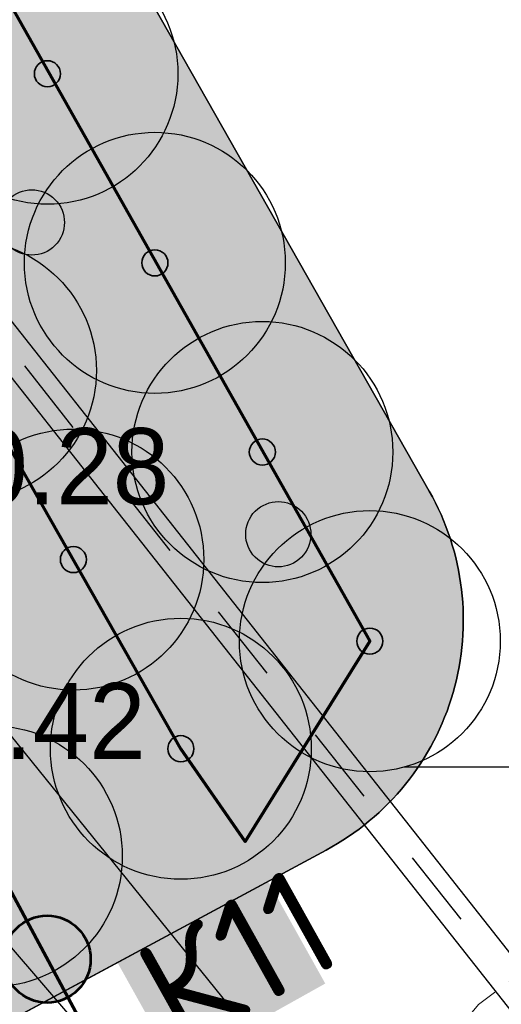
# Model space of a CAD drawing. Header units: millimetres. Extents: x -76021 to 1074922, y 19208 to 400534.
# Tile 49 of 108: x 203157 to 208696, y 189830 to 201143. Entities that reach past the tile are written whole.
import ezdxf

# ---------------------------------------------------------------- set-up
doc = ezdxf.new("R2010")
doc.units = ezdxf.units.MM
doc.linetypes.add('Д_ТРОТ_ТРУБА', pattern=[3, 1.5, -1.5])
for name, color, linetype in [('(001) Сетка', 92, 'Continuous'), ('(004) Точки рельефа', 7, 'Continuous'), ('(022) Возд. Линии', 7, 'Continuous'), ('(028) Гидротехн.', 7, 'Continuous'), ('(031) Горизонтали', 42, 'Continuous'), ('(035) Откосы', 7, 'Continuous'), ('(038) Деревья', 7, 'Continuous')]:
    doc.layers.add(name, color=color, linetype=linetype)
doc.layers.add('В3', color=5, linetype='производственный водопровод', lineweight=50)
doc.styles.add('D-431', font='txt')
doc.styles.add('GOST', font='isocpeur.ttf')
doc.styles.get("Standard").update_dxf_attribs({"font": 'arial.ttf'})
doc.linetypes.add('ОТКОСЫ_НЕУКР', pattern='A,0.5,["|",Standard,S=1.199999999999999,R=0,X=0,Y=-1.199999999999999],1,["|",Standard,S=0.5,R=0,X=0,Y=-0.5],0.5', length=2)
doc.linetypes.add('ОТКОСЫ_НЕУКР1', pattern='A,0.5,["|",Standard,S=-1.199999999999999,R=0,X=0,Y=1.199999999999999],1,["|",Standard,S=-0.5,R=0,X=0,Y=0.5],0.5', length=2)
doc.linetypes.add('производственный водопровод', pattern='A,5,-0.5,["В3",Standard,S=0.7,R=0,X=0,Y=-0.35],-2', length=7.5)

# ---------------------------------------------------------------- blocks, each defined once
blk = doc.blocks.new('A$C2cdd6916')
h = blk.add_hatch()
h.set_pattern_fill('ANSI32', color=1, scale=60, angle=31.28656990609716)
h.set_pattern_definition([(76.28656990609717, (-422045.4139063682, -371330.9128626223), (-555.2085801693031, 135.4831447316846), []), (76.28656990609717, (-421815.1832319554, -371191.004323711), (-555.2085801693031, 135.4831447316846), [])])
edge = h.paths.add_edge_path()
edge.add_line((12558.27843827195, 1671.303034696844), (13156.4848453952, 2034.826203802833))
edge.add_line((13156.48484539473, 2034.826203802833), (12076.30171433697, 3812.353813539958))
edge.add_arc((12013.98345677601, 3914.903483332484), 120, 121.28656990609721, 301.28656990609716, ccw=False)
edge.add_line((11951.66519921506, 4017.45315312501), (10456.02701775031, 6478.64522814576))
edge.add_line((10456.02701775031, 6478.64522814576), (9857.820610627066, 6115.122059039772))
edge.add_line((9857.820610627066, 6115.122059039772), (7572.817833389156, 9875.27661809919))
edge.add_line((7572.817833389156, 9875.27661809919), (28168.20985005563, 22390.86001160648))
edge.add_line((28168.20985005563, 22390.86001160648), (26610.25341102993, 24954.60175641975))
edge.add_line((26610.25341102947, 24954.60175641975), (1656.500428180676, 9790.492416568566))
edge.add_line((1656.500428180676, 9790.492416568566), (3006.729342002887, 7568.582904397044))
edge.add_line((3006.729342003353, 7568.582904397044), (4032.22603992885, 8191.765480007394))
edge.add_line((4032.226039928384, 8191.765480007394), (6524.956342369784, 4089.778688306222))
edge.add_line((6524.956342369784, 4089.778688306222), (7294.078865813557, 4557.165620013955))
edge.add_line((7294.078865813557, 4557.165620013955), (9994.536693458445, 113.3465956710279))
edge.add_line((9994.536693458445, 113.3465956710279), (9225.414170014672, -354.0403360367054))
edge.add_line((9225.414170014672, -354.0403360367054), (11718.14447245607, -4456.027127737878))
edge.add_line((11718.14447245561, -4456.027127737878), (10692.64777453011, -5079.209703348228))
edge.add_line((10692.64777453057, -5079.209703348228), (12042.87668835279, -7301.11921551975))
edge.add_line((12042.87668835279, -7301.11921551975), (16401.2376545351, -4652.59326917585))
edge.add_line((16401.23765453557, -4652.59326917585), (12558.27843827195, 1671.303034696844))
edge = h.paths.add_edge_path()
edge.add_line((-3935.126786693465, -8351.550056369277), (-4704.249310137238, -8818.93698807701))
edge.add_line((-4704.249310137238, -8818.93698807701), (-7404.707137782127, -4375.117963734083))
edge.add_line((-7404.707137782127, -4375.117963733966), (-6635.584614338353, -3907.731032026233))
edge.add_line((-6635.584614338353, -3907.731032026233), (-9128.314916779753, 194.2557596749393))
edge.add_line((-9128.314916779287, 194.2557596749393), (-8102.81821885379, 817.4383352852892))
edge.add_line((-8102.818218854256, 817.4383352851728), (-9453.047132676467, 3039.347847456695))
edge.add_line((-9453.047132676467, 3039.347847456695), (-34406.80011552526, -12124.76149239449))
edge.add_line((-34406.80011552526, -12124.76149239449), (-32848.84367649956, -14688.50323720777))
edge.add_line((-32848.84367649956, -14688.50323720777), (-12253.45165983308, -2172.919843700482))
edge.add_line((-12253.45165983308, -2172.919843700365), (-9968.44888259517, -5933.074402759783))
edge.add_line((-9968.44888259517, -5933.074402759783), (-10566.65528971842, -6296.597571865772))
edge.add_line((-10566.65528971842, -6296.597571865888), (-9071.017108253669, -8757.789646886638))
edge.add_arc((-9008.698850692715, -8860.339316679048), 120, -58.71343009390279, 121.28656990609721, ccw=False)
edge.add_line((-8946.380593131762, -8962.888986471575), (-7866.197462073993, -10740.4165962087))
edge.add_line((-7866.197462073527, -10740.41659620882), (-7267.991054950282, -10376.89342710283))
edge.add_line((-7267.991054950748, -10376.89342710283), (-3425.031838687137, -16700.78973097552))
edge.add_line((-3425.031838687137, -16700.7897309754), (933.3291274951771, -14052.2637846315))
edge.add_line((933.3291274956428, -14052.2637846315), (-416.8997863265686, -11830.35427245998))
edge.add_line((-416.8997863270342, -11830.3542724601), (-1442.396484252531, -12453.53684807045))
edge.add_line((-1442.396484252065, -12453.53684807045), (-3935.126786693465, -8351.550056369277))
h.paths.add_polyline_path([(41974.21412434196, 4100.856020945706), (35137.5694715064, -53.69448312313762), (35345.29699670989, -395.5267157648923), (35174.3808803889, -499.3904783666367), (36005.29098120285, -1866.719408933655), (36518.03933016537, -1555.128121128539), (38283.72329439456, -4460.70209858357), (37770.97494543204, -4772.293386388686), (38601.885046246, -6139.622316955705), (38772.80116256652, -6035.758554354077), (38980.52868777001, -6377.590786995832), (45817.17334060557, -2223.040282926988)])
h.paths.add_polyline_path([(-15440.46003138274, -33129.71195205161), (-14927.71168242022, -32818.12066424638), (-15758.62178323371, -31450.79173367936), (-15929.53789955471, -31554.65549628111), (-16137.2654247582, -31212.82326363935), (-22973.91007759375, -35367.37376770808), (-19130.95086132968, -41691.27007158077), (-12294.30620849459, -37536.71956751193), (-12502.03373369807, -37194.88733487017), (-12331.11761737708, -37091.02357226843), (-13162.02771819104, -35723.69464170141), (-13674.77606715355, -36035.28592950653)])
h.paths.add_polyline_path([(22981.42408176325, -31078.1707762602), (16999.36001053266, -34713.40246732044), (12844.80950646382, -27876.75781448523), (18826.87357769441, -24241.52612342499)])
h.paths.add_polyline_path([(31886.28822388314, 23012.0630428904), (28895.25618826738, 21194.44719736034), (28168.20985005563, 22390.86001160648), (31159.24188567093, 24208.47585713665)])
h.paths.add_polyline_path([(-35112.82937390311, -17702.53189698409), (-32121.79733828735, -15884.91605145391), (-32848.84367649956, -14688.50323720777), (-35839.87571211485, -16506.11908273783)])
blk = doc.blocks.new('Setka')
at = {"layer": '(001) Сетка'}
for p, q in [((0, 1.5), (0, -1.5)), ((-1.5, 0), (1.5, 0))]:
    blk.add_line(p, q, dxfattribs=at)
blk = doc.blocks.new('d-flat-42')
at = {"layer": '(038) Деревья'}
blk.add_ellipse((0, 0), major_axis=(0.2651650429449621, 0.2651650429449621), ratio=0.9999999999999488, start_param=5.497787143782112, end_param=11.7809724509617, dxfattribs=at)
blk = doc.blocks.new('d-flat-43')
at = {"layer": '(038) Деревья'}
blk.add_ellipse((0, 0), major_axis=(0.2651650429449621, 0.2651650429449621), ratio=0.9999999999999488, start_param=5.497787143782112, end_param=11.7809724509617, dxfattribs=at)
blk = doc.blocks.new('A$C05d28b1e')
at = {"layer": '(028) Гидротехн.', "ltscale": 600}
for points in [[(-50702.00000000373, -33563), (-51880.00000000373, -32135), (-92935.00000000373, 19873)], [(-51024.39089181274, -33800.77408502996), (-52191.29833243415, -32386.22075293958), (-93248.96469539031, 19625.15696488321)]]:
    blk.add_lwpolyline(points, dxfattribs=at)
at = {"layer": '(028) Гидротехн.', "color": 3, "linetype": 'Д_ТРОТ_ТРУБА', "ltscale": 600, "flags": 128}
blk.add_lwpolyline([(-50870.11093271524, -33673.50392268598), (-52035.64916621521, -32260.61037646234), (-93091.9823477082, 19749.07848244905)], dxfattribs=at)
at = {"layer": '(031) Горизонтали', "color": 42, "linetype": 'Continuous', "lineweight": 0, "ltscale": 600}
blk.add_lwpolyline([(-61288.02127660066, -24680.30395136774), (-61288.02127659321, -24680.30395136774), (-61254.6401678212, -24636.41195966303), (-61241.3898649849, -24512.8183427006), (-61343.86845077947, -24244.05517087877), (-61676.90868246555, -23747.2988935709), (-62340.3007516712, -22940.82435168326), (-63189.37232371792, -21976.04999580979), (-64128.90884261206, -20904.23697194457), (-65063.69575234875, -19776.64642605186), (-65898.51849693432, -18644.53950414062), (-66538.1625203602, -17559.17735220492), (-66845.36487825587, -16758.99135513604), (-66924.47538701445, -16215.80277499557), (-66893.74652248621, -15886.94787703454), (-66851.05617977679, -15733.73194220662), (-66787.61025614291, -15572.59317088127), (-66628.78347082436, -15277.5453004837), (-66315.08104138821, -14897.56854867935), (-66114.24718772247, -14748.78989028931)], dxfattribs=at)
at = {"layer": '(035) Откосы', "linetype": 'ОТКОСЫ_НЕУКР', "ltscale": 600}
blk.add_lwpolyline([(-79529, -13386), (-74046.00000000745, -8904.999999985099), (-55391.00000001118, -31972), (-60247.00000001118, -36044.9999999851), (-79529, -13386)], dxfattribs=at)
at = {"layer": '(035) Откосы', "linetype": 'ОТКОСЫ_НЕУКР1', "ltscale": 600}
blk.add_lwpolyline([(-77383.99999999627, -13280), (-74180, -11342), (-56566.06195314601, -31862.91687582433), (-60208.00000000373, -34835), (-77383.99999999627, -13280)], dxfattribs=at)
at = {"layer": '(001) Сетка', "xscale": 1000, "yscale": 1000, "zscale": 1000}
blk.add_blockref('Setka', (-65665, -12169), dxfattribs=at)
at = {"layer": '(022) Возд. Линии', "xscale": 1000, "yscale": 1000, "zscale": 1000}
for name, p in [('d-flat-42', (-71451.38021795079, -5912.826438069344)), ('d-flat-43', (-68617.18508510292, -9494.981647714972))]:
    blk.add_blockref(name, p, dxfattribs=at)
at = {"layer": '(004) Точки рельефа', "linetype": 'ByBlock', "char_height": 875, "attachment_point": 4, "style": 'D-431'}
for s, insert in [('520.28', (-73449.62130323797, -8719.2550611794)), ('520.42', (-73720.94068039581, -11647.02671571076))]:
    blk.add_mtext(s, dxfattribs=dict(at, insert=insert))
blk = doc.blocks.new('фонтан разбрызгиватель')
h = blk.add_hatch(color=256)
h.dxf.hatch_style = 1
h.set_gradient(color1=(0, 0, 255), color2=(0, 0, 255), tint=1)
h.paths.add_polyline_path([(150, 3.552713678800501e-15, 1), (-150, 0, 1)])
at = {"lineweight": 35}
blk.add_circle((0, 0), 150, dxfattribs=at)
blk = doc.blocks.new('Приямок')
at = {"layer": 'В3', "ltscale": 1000}
h = blk.add_hatch(color=256, dxfattribs=at)
h.set_gradient(color1=(0, 0, 255), color2=(0, 0, 255), tint=1)
h.paths.add_polyline_path([(500, 0, 1), (-500, 0, 1)])
at = {"color": 1, "lineweight": 53, "ltscale": 1250}
blk.add_circle((0, 0), 500, dxfattribs=at)

msp = doc.modelspace()

# ---------------------------------------------------------------- block references
at = {"color": 5, "lineweight": 50}
msp.add_blockref('A$C05d28b1e', (274748.0189126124, 204725.4916361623), dxfattribs=at)

# ---------------------------------------------------------------- next in the draw order: hatches: boundary and pattern name
at = {"true_color": 0xbdffbd, "transparency": 33554687}
h = msp.add_hatch(color=254, dxfattribs=at)
h.dxf.hatch_style = 1
h.paths.add_polyline_path([(214820.8800540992, 216948.7253162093), (217126.1156239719, 218322.0207615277), (215603.6625730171, 220877.6346598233), (209171.3314113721, 217045.7091063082), (215496.6642266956, 206427.9048698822), (221928.9953883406, 210259.8304233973), (220406.5423373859, 212815.4443216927), (218101.3067675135, 211442.1488763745)], flags=16)
h.paths.add_polyline_path([(224023.6489053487, 225893.6638374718), (217321.8775845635, 221901.2249949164), (218844.3306355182, 219345.6110966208), (221149.5662053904, 220718.9065419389), (224429.9929188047, 215212.3301021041), (222124.7573489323, 213839.0346567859), (223647.210399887, 211283.4207584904), (230348.9817206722, 215275.8596010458)], flags=16)
h.paths.add_polyline_path([(198145.9180665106, 256389.507595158), (196714.6222119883, 258810.6963092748), (195945.5755586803, 258343.3554829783), (195452.2226863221, 259155.207035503), (180753.4366827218, 250222.9234517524), (181792.0743087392, 248513.7622885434), (184954.0224606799, 250435.2418966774), (185778.5186348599, 249078.4675946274)], flags=17)
h.paths.add_polyline_path([(112361.9479704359, 220188.4503307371), (111031.9257359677, 219380.2110810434), (111784.9358170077, 218141.0728544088), (110930.4036978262, 217621.7834914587), (111501.6587876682, 216681.7376184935), (112356.2343066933, 217201.0533550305), (113109.2443877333, 215961.9151283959), (114308.0171651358, 216690.3955891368)], flags=17)
h.paths.add_polyline_path([(105307.4471395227, 232868.8987692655), (103501.6980646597, 231771.5657776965), (104254.7081456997, 230532.427551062), (103400.2809094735, 230013.2019242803), (108385.7459097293, 221809.2211079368), (109240.2780289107, 222328.510470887), (109993.2881099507, 221089.3722442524), (111388.9133730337, 221937.4777016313)], flags=17)
h.paths.add_polyline_path([(156979.3206527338, 232925.0673546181), (156752.8632677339, 233297.7210673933), (159914.8114196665, 235219.2006755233), (158876.1737936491, 236928.3618387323), (144177.3877900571, 227996.0782549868), (144670.7406624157, 227184.2267024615), (143901.6940091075, 226716.8858761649), (144568.74273966, 225588.5022138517)], flags=17)
h.paths.add_polyline_path([(142502.740888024, 224367.1765615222), (141850.5488729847, 225470.4285141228), (141081.5022196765, 225003.087687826), (140588.1493473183, 225814.9392403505), (140331.7751728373, 225659.143596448), (141058.82151105, 224462.7307822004), (136016.7960795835, 221398.7497854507), (135886.9663763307, 221612.3949308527), (132969.5134724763, 219839.4922793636), (133454.8570661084, 219018.4821243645)], flags=17)
edge = h.paths.add_edge_path(flags=17)
edge.add_line((209900.1426716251, 266779.7772694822), (204300.5454405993, 276526.4190539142))
edge.add_line((204300.5454405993, 276526.4190539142), (202947.913577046, 275704.4401920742))
edge.add_line((202947.913577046, 275704.4401920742), (208270.9314103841, 266944.9892306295))
edge.add_line((208270.9314103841, 266944.9892306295), (204339.8607350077, 264556.1226907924))
edge.add_line((204339.8607350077, 264556.1226907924), (205066.9070732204, 263359.7098765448))
edge.add_line((205066.9070732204, 263359.7098765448), (200024.8816417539, 260295.7288797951))
edge.add_line((200024.8816417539, 260295.7288797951), (199297.8353035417, 261492.1416940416))
edge.add_line((199297.8353035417, 261492.1416940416), (199041.4611290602, 261336.3460501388))
edge.add_line((199041.4611290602, 261336.3460501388), (199534.8140014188, 260524.4944976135))
edge.add_line((199534.8140014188, 260524.4944976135), (198765.7673481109, 260057.1536713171))
edge.add_line((198765.7673481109, 260057.1536713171), (200211.9199181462, 257610.8332474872))
edge.add_line((200211.9199181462, 257610.8332474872), (208825.5364367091, 262702.8087484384))
edge.add_arc((207298.8793712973, 265285.3110629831), 2999.999999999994, 300.5896344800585, 389.8780372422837)
edge = h.paths.add_edge_path(flags=17)
edge.add_line((103051.5675112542, 200547.2891192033), (115708.5556294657, 208238.79553633))
edge.add_arc((114150.5991936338, 210802.5372830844), 3000.000000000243, 301.2865698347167, 389.0884551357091)
edge.add_line((116772.209793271, 212261.0152101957), (115281.051762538, 214941.3682182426))
edge.add_line((115281.051762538, 214941.3682182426), (114147.8820137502, 214252.7539651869))
edge.add_line((114147.8820137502, 214252.7539651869), (114900.8920947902, 213013.6157385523))
edge.add_line((114900.8920947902, 213013.6157385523), (114046.3165757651, 212494.3000020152))
edge.add_line((114046.3165757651, 212494.3000020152), (114409.7896270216, 211896.176067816))
edge.add_line((114409.7896270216, 211896.176067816), (101761.8205277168, 204210.1503833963))
edge.add_line((101761.8205277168, 204210.1503833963), (101398.4063783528, 204808.1773898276))
edge.add_line((101398.4063783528, 204808.1773898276), (100543.8077135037, 204288.847587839))
edge.add_line((100543.8077135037, 204288.847587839), (99790.79763168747, 205527.985815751))
edge.add_line((99790.79763168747, 205527.985815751), (97397.99005966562, 204073.9041161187))
edge.add_line((97397.99005966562, 204073.9041161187), (98929.8693286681, 201553.0744301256))
edge.add_arc((101493.6110754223, 203111.0308659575), 3000.000000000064, 211.2865698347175, 301.2865698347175)
h.paths.add_polyline_path([(97999.14992540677, 208476.2852043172), (98853.7485902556, 208995.6150063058), (98282.49350041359, 209935.660879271), (97427.85143572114, 209416.3047036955), (96674.8413539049, 210655.4429316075), (94282.07718811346, 209201.3876094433), (96359.35243577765, 205783.0652806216), (98752.16000567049, 207237.1469789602)], flags=17)
h.paths.add_polyline_path([(90752.37071206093, 222327.0793120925), (89897.62376441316, 221807.6594003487), (89144.61368259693, 223046.7976282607), (86751.95441519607, 221592.8060516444), (93243.43956422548, 210910.5487739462), (95636.20372788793, 212364.6040948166), (94883.19364762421, 213603.7423201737), (95737.83571231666, 214123.0984957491)], flags=17)
edge = h.paths.add_edge_path(flags=17)
edge.add_line((100492.1544576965, 234798.7562548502), (100855.6231213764, 234200.6395407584))
edge.add_line((100855.6231213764, 234200.6395407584), (101710.0503576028, 234719.8651675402))
edge.add_line((101710.0503576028, 234719.8651675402), (102463.0604386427, 233480.7269409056))
edge.add_line((102463.0604386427, 233480.7269409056), (104334.4125421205, 234617.9261401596))
edge.add_line((104334.4125421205, 234617.9261401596), (103714.5570330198, 235732.114941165))
edge.add_arc((101092.9464333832, 234273.6370140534), 2999.999999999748, 29.08845513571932, 121.286569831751)
edge.add_line((99534.98999768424, 236837.378760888), (85997.6410544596, 228610.8871751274))
edge.add_arc((87555.59749015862, 226047.1454282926), 2999.999999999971, 121.2865698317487, 211.2865698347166)
edge.add_line((84991.85574340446, 224489.1889924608), (85713.3167913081, 223301.9672161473))
edge.add_line((85713.3167913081, 223301.9672161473), (88105.97605657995, 224755.9587914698))
edge.add_line((88105.97605657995, 224755.9587914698), (87352.96597631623, 225995.0970168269))
edge.add_line((87352.96597631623, 225995.0970168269), (88207.712923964, 226514.5169285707))
edge.add_line((88207.712923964, 226514.5169285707), (87844.1853583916, 227112.7305704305))
edge.add_line((87844.1853583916, 227112.7305704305), (100492.1544576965, 234798.7562548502))
edge = h.paths.add_edge_path(flags=17)
edge.add_line((206429.5260647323, 217740.3337827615), (224718.2735818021, 228635.4691841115))
edge.add_line((224718.2735818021, 228635.4691841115), (228392.671244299, 222467.5668450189))
edge.add_line((228392.671244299, 222467.5668450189), (233629.6400466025, 225476.2868388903))
edge.add_line((233629.6400466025, 225476.2868388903), (230763.0187299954, 230465.9191189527))
edge.add_arc((228161.7554297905, 228971.4529122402), 2999.999999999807, 29.87803724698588, 120.0993965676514)
edge.add_line((226657.2505534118, 231566.9230193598), (203230.4818343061, 217987.2298150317))
edge.add_arc((204734.9867106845, 215391.759707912), 2999.999999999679, 120.0993965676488, 209.6273998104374)
edge.add_line((202127.2108544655, 213908.6868561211), (205080.5429171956, 208715.6661361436))
edge.add_line((205080.5429171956, 208715.6661361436), (210103.8834394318, 211572.4990714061))
edge.add_line((210103.8834394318, 211572.4990714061), (206429.5260647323, 217740.3337827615))
edge = h.paths.add_edge_path(flags=17)
edge.add_line((215489.0996818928, 196338.8022293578), (220126.3913766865, 198832.9888262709))
edge.add_arc((218705.3361244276, 201475.0717110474), 3000.000000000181, 298.2737704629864, 330.6005223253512)
edge.add_line((221318.9909833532, 200002.384276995), (224444.8141732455, 205549.945001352))
edge.add_arc((227058.4690321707, 204077.2575672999), 2999.999999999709, 120.9636571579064, 150.6005223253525, ccw=False)
edge.add_line((225514.9862276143, 206649.7390214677), (237068.7907628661, 213581.994489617))
edge.add_arc((235525.3079583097, 216154.4759437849), 2999.99999999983, 300.9636571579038, 389.8780372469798)
edge.add_line((238126.5712585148, 217648.9421504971), (236200.48088148, 221001.4891590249))
edge.add_line((236200.48088148, 221001.4891590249), (234625.9508510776, 223742.1113054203))
edge.add_line((234625.9508510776, 223742.1113054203), (229416.3894048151, 220749.137263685))
edge.add_line((229416.3894048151, 220749.137263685), (233090.787067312, 214581.2349245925))
edge.add_line((233090.787067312, 214581.2349245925), (214802.0395502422, 203686.0995232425))
edge.add_line((214802.0395502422, 203686.0995232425), (211127.6821755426, 209853.9342345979))
edge.add_line((211127.6821755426, 209853.9342345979), (206069.258151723, 206977.1488986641))
edge.add_line((206069.258151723, 206977.1488986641), (211460.2685734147, 197497.8122623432))
edge.add_arc((214068.0444296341, 198980.885114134), 2999.99999999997, 209.6273998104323, 298.2737704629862)
edge = h.paths.add_edge_path(flags=17)
edge.add_line((194192.9728349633, 196985.9511812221), (199241.3180521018, 187599.8654020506))
edge.add_line((199241.3180521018, 187599.8654020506), (206679.6983444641, 191600.6291342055))
edge.add_arc((205258.6430922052, 194242.7120189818), 3000.000000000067, 298.2737704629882, 389.6273998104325)
edge.add_line((207866.4189484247, 195725.7848707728), (202800.9094800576, 204632.7736779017))
edge.add_line((202800.9094800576, 204632.7736779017), (195139.3172180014, 200275.5358968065))
edge.add_arc((192052.2705328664, 199382.7002930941), 3213.566967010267, -6.30961949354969e-12, 16.13092597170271, ccw=False)
edge.add_arc((192052.2705328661, 199382.7002930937), 3213.566967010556, 311.77024430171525, 359.9999999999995, ccw=False)
edge = h.paths.add_edge_path(flags=17)
edge.add_line((190745.2686859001, 183030.2299659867), (197920.2766097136, 186889.3377759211))
edge.add_line((197920.2766097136, 186889.3377759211), (192871.9313925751, 196275.4235550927))
edge.add_arc((192052.2705328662, 199382.7002930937), 3213.566967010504, 223.1238736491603, 284.77729662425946, ccw=False)
edge.add_line((189706.7602736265, 197185.9767612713), (182063.1853497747, 192838.9856526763))
edge.add_line((182063.1853497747, 192838.9856526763), (186682.1305488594, 184251.2575985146))
edge.add_arc((189324.2134336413, 185672.3128507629), 2999.999999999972, 208.2737704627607, 298.2737704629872)
edge = h.paths.add_edge_path(flags=17)
edge.add_line((189911.5682307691, 201779.4494049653), (188415.0981299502, 204561.7465990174))
edge.add_line((188415.0981299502, 204561.7465990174), (188128.9854640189, 204387.8792151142))
edge.add_line((188128.9854640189, 204387.8792151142), (185951.4586267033, 207971.1735315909))
edge.add_line((185951.4586267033, 207971.1735315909), (179296.8900734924, 204113.7487009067))
edge.add_arc((180801.3949498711, 201518.2785937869), 2999.999999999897, 120.0993965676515, 208.273770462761)
edge.add_line((178159.3120650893, 200097.2233415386), (181352.4593855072, 194160.3958532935))
edge.add_line((181352.4593855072, 194160.3958532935), (188965.223847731, 198489.864689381))
edge.add_arc((192052.2705328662, 199382.7002930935), 3213.566967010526, 179.9999999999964, 196.1309259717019, ccw=False)
edge.add_arc((192052.2705328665, 199382.7002930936), 3213.566967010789, 131.7702443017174, 179.9999999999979, ccw=False)
edge = h.paths.add_edge_path(flags=17)
edge.add_line((202059.3730541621, 205936.6616060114), (198690.90197442, 211859.6461333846))
edge.add_arc((196083.1261182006, 210376.5732815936), 3000.000000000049, 29.62739981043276, 120.0993965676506)
edge.add_line((194578.6212418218, 212972.0433887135), (194085.6776655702, 212686.3009283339))
edge.add_line((194085.6776655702, 212686.3009283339), (196162.0429310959, 209269.4760573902))
edge.add_line((196162.0429310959, 209269.4760573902), (189698.7432330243, 205341.8029981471))
edge.add_line((189698.7432330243, 205341.8029981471), (191232.6096731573, 202489.9770310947))
edge.add_arc((192052.2705328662, 199382.7002930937), 3213.566967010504, 43.123873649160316, 104.77729662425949, ccw=False)
edge.add_line((194397.7807921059, 201579.4238249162), (202059.3730541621, 205936.6616060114))
edge = h.paths.add_edge_path(flags=17)
edge.add_line((164213.3013144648, 219576.7748846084), (163356.425273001, 220986.8328442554))
edge.add_line((163356.425273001, 220986.8328442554), (167159.3088611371, 223297.8015621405))
edge.add_line((167159.3088611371, 223297.8015621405), (163861.6343985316, 228724.3882553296))
edge.add_line((163861.6343985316, 228724.3882553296), (160699.6862465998, 226802.9086471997))
edge.add_line((160699.6862465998, 226802.9086471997), (159056.7495894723, 229506.492127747))
edge.add_line((159056.7495894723, 229506.492127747), (146556.0182203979, 222116.6323936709))
edge.add_arc((148266.2624116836, 219651.8677383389), 3000.000000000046, 124.7559020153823, 210.589634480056)
edge.add_line((145683.7600971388, 218125.2106729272), (151374.6735680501, 208498.4270661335))
edge.add_line((151374.6735680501, 208498.4270661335), (153745.9948775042, 209939.4518146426))
edge.add_line((153745.9948775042, 209939.4518146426), (152291.9022010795, 212332.2774431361))
edge.add_line((152291.9022010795, 212332.2774431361), (164213.3013144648, 219576.7748846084))
h.paths.add_polyline_path([(183974.4349599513, 211224.52386795), (183689.6048947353, 211693.2344878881), (183143.5248591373, 212591.8527985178), (182972.6087428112, 212487.9890359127), (183388.0637932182, 211804.3245706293), (176636.8771985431, 207701.7059478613), (176221.4221481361, 208385.3704131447), (172290.3514727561, 205996.5038733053), (172082.6239475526, 206338.3361059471), (160289.4119214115, 199171.7364864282), (158835.3192449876, 201564.5621149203), (156421.9761094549, 200098.0011849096), (158829.7007375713, 195944.3574203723)], flags=17)
edge = h.paths.add_edge_path(flags=17)
edge.add_line((138322.9200418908, 217249.6019040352), (127699.7112266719, 210969.6474955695))
edge.add_arc((129226.3682920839, 208387.1451810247), 3000.00000000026, 120.5896344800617, 209.0884551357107)
edge.add_line((126604.7576924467, 206928.6672539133), (137798.0282308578, 186808.7901254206))
edge.add_arc((140419.6388304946, 188267.268052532), 2999.999999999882, 209.0884551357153, 301.2865699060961)
edge.add_line((141977.5952695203, 185703.5263077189), (155410.6444996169, 193866.6361787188))
edge.add_line((155410.6444996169, 193866.6361787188), (153002.9198715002, 198020.2799432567))
edge.add_line((153002.9198715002, 198020.2799432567), (151998.6745921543, 197410.0116108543))
edge.add_line((151998.6745921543, 197410.0116108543), (146909.3502246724, 205784.9013105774))
edge.add_line((146909.3502246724, 205784.9013105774), (147956.0983411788, 206420.9981293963))
edge.add_line((147956.0983411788, 206420.9981293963), (142240.4236777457, 216089.667919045))
edge.add_arc((139657.9213632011, 214563.0108536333), 2999.99999999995, 30.58963448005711, 116.4233669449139)
edge = h.paths.add_edge_path(flags=17)
edge.add_line((196998.758207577, 251064.703188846), (187855.9475715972, 245659.8923677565))
edge.add_line((187855.9475715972, 245659.8923677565), (188900.8454395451, 243940.4294764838))
edge.add_line((188900.8454395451, 243940.4294764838), (185738.8972876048, 242018.9498683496))
edge.add_line((185738.8972876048, 242018.9498683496), (189036.5717502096, 236592.3631751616))
edge.add_line((189036.5717502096, 236592.3631751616), (192839.4553383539, 238903.3318930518))
edge.add_line((192839.4553383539, 238903.3318930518), (193696.3313798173, 237493.2739334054))
edge.add_line((193696.3313798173, 237493.2739334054), (204596.1777995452, 244108.0986252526))
edge.add_line((204596.1777995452, 244108.0986252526), (201107.9187848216, 250008.8586474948))
edge.add_arc((198525.4164702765, 248482.201582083), 3000.000000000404, 30.5896344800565, 120.5896610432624)
edge = h.paths.add_edge_path(flags=17)
edge.add_arc((212280.8176183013, 256613.7646137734), 2999.9999999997, 29.87803724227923, 120.5896344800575)
edge.add_line((210754.1605528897, 259196.2669283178), (205607.1004533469, 256153.5607813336))
edge.add_arc((207133.7575187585, 253571.058466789), 2999.99999999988, 120.589634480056, 210.5896344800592)
edge.add_line((204551.255204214, 252044.4014013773), (208039.514218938, 246143.6413791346))
edge.add_line((208039.514218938, 246143.6413791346), (209464.3959163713, 243798.8847494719))
edge.add_line((209464.3959163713, 243798.8847494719), (213908.4678224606, 246499.4962504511))
edge.add_line((213908.4678224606, 246499.4962504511), (215414.1784507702, 244021.7291597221))
edge.add_line((215414.1784507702, 244021.7291597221), (221098.7118912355, 247287.5819956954))
edge.add_line((221098.7118912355, 247287.5819956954), (214882.0809186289, 258108.2308202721))
edge = h.paths.add_edge_path(flags=17)
edge.add_line((225781.4275314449, 239136.8614991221), (223091.3334999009, 243819.2309285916))
edge.add_line((223091.3334999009, 243819.2309285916), (217492.0815616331, 240602.3736414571))
edge.add_line((217492.0815616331, 240602.3736414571), (218997.7921899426, 238124.606550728))
edge.add_line((218997.7921899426, 238124.606550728), (214553.9731655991, 235424.148723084))
edge.add_line((214553.9731655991, 235424.148723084), (217362.4902366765, 230802.5095836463))
edge.add_line((217362.4902366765, 230802.5095836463), (224684.6691074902, 235046.9251854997))
edge.add_arc((223180.1642311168, 237642.395292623), 3000.000000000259, 300.0993965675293, 389.8780372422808)
h.paths.add_polyline_path([(213901.1204328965, 228796.0723935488), (212589.7435156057, 230954.0478425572), (201822.0281873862, 224410.6307986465), (202029.7557125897, 224068.7985660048), (198098.6850372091, 221679.9320261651), (198514.1400876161, 220996.2675608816), (191762.9534929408, 216893.6489381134), (191347.4984425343, 217577.3134033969), (191176.5823262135, 217473.4496407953), (192007.9564239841, 216105.3571661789)], flags=17)
h.paths.add_polyline_path([(220749.6149157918, 219078.2306395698), (222796.7955859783, 215641.8006164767), (218501.2580571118, 213082.8247787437), (216454.0773869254, 216519.2548018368)], flags=16)
edge = h.paths.add_edge_path(flags=17)
edge.add_line((126035.6612326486, 228965.7470213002), (124411.9581276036, 227979.0412765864))
edge.add_line((124411.9581276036, 227979.0412765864), (123678.8894279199, 229185.3643676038))
edge.add_line((123678.8894279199, 229185.3643676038), (116457.6880194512, 225168.0008190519))
edge.add_line((116457.6880194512, 225168.0008190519), (121741.4954621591, 215670.3695277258))
edge.add_arc((124363.1060617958, 217128.8474548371), 2999.999999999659, 209.0884551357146, 300.5896344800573)
edge.add_line((125889.7631272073, 214546.3451402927), (132421.8561402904, 218407.8192981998))
edge.add_line((132421.8561402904, 218407.8192981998), (131358.6790659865, 220206.2960598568))
edge.add_line((131358.6790659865, 220206.2960598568), (126035.6612326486, 228965.7470213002))
edge = h.paths.add_edge_path(flags=17)
edge.add_line((181938.3257366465, 178293.3791251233), (154215.0541750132, 163382.3023797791))
edge.add_arc((152793.9989227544, 166024.3852645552), 2999.999999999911, 209.0884551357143, 298.2737704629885, ccw=False)
edge.add_line((150172.3883231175, 164565.9073374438), (147155.1258125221, 169989.4295125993))
edge.add_line((147155.1258125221, 169989.4295125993), (155925.2097841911, 174868.4813036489))
edge.add_line((155925.2097841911, 174868.4813036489), (159609.9109477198, 168683.2833438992))
edge.add_line((159609.9109477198, 168683.2833438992), (174558.3815481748, 177588.51925921))
edge.add_line((174558.3815481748, 177588.51925921), (170873.947718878, 183773.2684674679))
edge.add_line((170873.947718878, 183773.2684674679), (179811.7554582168, 188580.505479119))
edge.add_line((179811.7554582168, 188580.505479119), (183159.3533691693, 182356.5172621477))
edge.add_arc((180517.2704843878, 180935.4620098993), 2999.999999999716, -61.72622953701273, 28.27377046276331, ccw=False)
edge = h.paths.add_edge_path(flags=17)
edge.add_line((143726.8553784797, 182085.8729428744), (170853.2707813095, 198570.284303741))
edge.add_arc((172411.2272203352, 196006.542558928), 2999.999999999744, 28.273794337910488, 121.2865699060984, ccw=False)
edge.add_line((175053.309512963, 197427.598912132), (178864.3852900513, 190341.8940689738))
edge.add_line((178864.3852900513, 190341.8940689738), (169849.3746297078, 185493.1331456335))
edge.add_line((169849.3746297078, 185493.1331456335), (166164.9408004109, 191677.8823538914))
edge.add_line((166164.9408004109, 191677.8823538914), (151216.4701999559, 182772.6464385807))
edge.add_line((151216.4701999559, 182772.6464385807), (154901.1713634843, 176587.448478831))
edge.add_line((154901.1713634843, 176587.448478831), (146182.8071944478, 171737.1699123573))
edge.add_line((146182.8071944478, 171737.1699123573), (142663.2012178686, 178063.65327095))
edge.add_arc((145284.811817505, 179522.1311980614), 2999.999999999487, 121.28656990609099, 209.0884551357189, ccw=False)
h.paths.add_polyline_path([(165470.3161239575, 188936.0770072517), (160573.4033410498, 186018.8445522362), (162108.7888436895, 183441.5220349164), (164428.3791092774, 184823.3689872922), (167703.8681815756, 179325.0809503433), (165384.2779159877, 177943.2339979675), (166919.6634186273, 175365.9114806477), (171816.576201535, 178283.1439356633)], flags=16)
h.paths.add_polyline_path([(163666.0629044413, 176919.6436628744), (161346.4726388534, 175537.7967104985), (158070.9835665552, 181036.0847474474), (160390.5738321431, 182417.9316998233), (158855.1883295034, 184995.254217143), (153958.2755465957, 182078.0217621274), (160304.5356241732, 171425.0886905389), (165201.448407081, 174342.3211455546)], flags=16)
h.paths.add_polyline_path([(164011.6043034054, 183178.2857793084), (159716.066774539, 180619.3099415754), (161763.2474447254, 177182.8799184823), (166058.7849735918, 179741.8557562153)], flags=16)
edge = h.paths.add_edge_path()
edge.add_arc((140227.1149719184, 162323.7074873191), 3000.000000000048, 15.94914245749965, 119.0884551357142)
edge.add_line((138768.637044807, 164945.3180869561), (136829.4704326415, 163866.5035211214))
edge.add_line((136829.4704326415, 163866.5035211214), (119327.7353073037, 195325.8307167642))
edge.add_line((119327.7353073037, 195325.8307167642), (121949.345906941, 196784.308643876))
edge.add_arc((120490.8679798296, 199405.9192435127), 2999.999999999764, 299.0884551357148, 389.0884551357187)
edge.add_line((123112.4785794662, 200864.3971706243), (121394.1241307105, 203953.1351988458))
edge.add_arc((118772.5135310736, 202494.6572717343), 2999.999999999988, 29.08845513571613, 121.2865698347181)
edge.add_line((117214.5570952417, 205058.3990184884), (105296.4736441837, 197815.9164872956))
edge.add_arc((101661.2419605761, 203797.9805630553), 6999.999999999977, 219.1121955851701, 301.28656983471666, ccw=False)
edge.add_line((96229.85692333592, 199382.0937237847), (151545.0957390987, 115300.0917611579))
edge.add_line((151545.0957390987, 115300.0917611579), (188931.7371165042, 63929.74618648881))
edge.add_line((188931.7371165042, 63929.74618648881), (189915.2989301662, 64787.52197525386))
edge.add_line((189915.2989301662, 64787.52197525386), (169182.6885089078, 93274.73887317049))
edge.add_line((169182.6885089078, 93274.73887317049), (148747.3285322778, 143403.5520653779))
edge.add_line((148747.3285322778, 143403.5520653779), (143111.6329168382, 163148.0594906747))
edge = h.paths.add_edge_path(flags=17)
edge.add_line((175632.1568957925, 273670.0737452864), (178792.1255034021, 272898.9716775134))
edge.add_line((178792.1255034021, 272898.9716775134), (179563.227571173, 276058.9402851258))
edge.add_line((179563.227571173, 276058.9402851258), (182723.1961787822, 275287.8382173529))
edge.add_line((182723.1961787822, 275287.8382173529), (183494.2982465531, 278447.8068249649))
edge.add_line((183494.2982465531, 278447.8068249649), (186654.2668541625, 277676.704757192))
edge.add_line((186654.2668541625, 277676.704757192), (187425.3689219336, 280836.6733648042))
edge.add_line((187425.3689219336, 280836.6733648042), (190585.3375295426, 280065.5712970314))
edge.add_line((190585.3375295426, 280065.5712970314), (191356.4395973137, 283225.5399046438))
edge.add_line((191356.4395973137, 283225.5399046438), (198084.5022487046, 281583.7441570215))
edge.add_line((198084.5022487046, 281583.7441570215), (199027.0565388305, 282156.5235831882))
edge.add_line((199027.0565388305, 282156.5235831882), (200507.1151559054, 279720.9689256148))
edge.add_line((200507.1151559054, 279720.9689256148), (201958.5073806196, 280602.9633256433))
edge.add_line((201958.5073806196, 280602.9633256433), (196948.466709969, 289323.4247673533))
edge.add_arc((194347.2034096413, 287828.9585608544), 2999.999999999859, 29.87803724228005, 120.0548210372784)
edge.add_line((192844.7182375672, 290425.5983717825), (161940.6008860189, 272543.650370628))
edge.add_arc((163443.0860580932, 269947.0105596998), 3000.000000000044, 120.0548210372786, 211.2865699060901)
edge.add_line((160879.3443132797, 268389.0541206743), (163966.9089127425, 263308.2199874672))
edge.add_line((163966.9089127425, 263308.2199874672), (164992.405610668, 263931.4025630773))
edge.add_line((164992.405610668, 263931.4025630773), (166082.9751179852, 262136.7833417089))
edge.add_line((166082.9751179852, 262136.7833417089), (166128.2197974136, 262164.2780142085))
edge.add_line((166128.2197974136, 262164.2780142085), (167770.0155450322, 268892.3406656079))
edge.add_line((167770.0155450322, 268892.3406656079), (170929.9841526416, 268121.238597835))
edge.add_line((170929.9841526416, 268121.238597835), (171701.0862204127, 271281.2072054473))
edge.add_line((171701.0862204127, 271281.2072054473), (174861.0548280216, 270510.1051376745))
edge.add_line((174861.0548280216, 270510.1051376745), (175632.1568957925, 273670.0737452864))
edge = h.paths.add_edge_path(flags=17)
edge.add_line((123057.3584845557, 235990.6098385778), (124699.1542321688, 242718.6724899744))
edge.add_line((124699.1542321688, 242718.6724899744), (127859.1228397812, 241947.5704222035))
edge.add_line((127859.1228397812, 241947.5704222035), (128630.2249075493, 245107.539029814))
edge.add_line((128630.2249075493, 245107.539029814), (131790.1935151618, 244336.4369620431))
edge.add_line((131790.1935151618, 244336.4369620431), (132561.2955829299, 247496.4055696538))
edge.add_line((132561.2955829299, 247496.4055696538), (135721.2641905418, 246725.3035018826))
edge.add_line((135721.2641905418, 246725.3035018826), (136492.3662583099, 249885.2721094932))
edge.add_line((136492.3662583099, 249885.2721094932), (139652.3348659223, 249114.1700417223))
edge.add_line((139652.3348659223, 249114.1700417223), (140423.4369336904, 252274.1386493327))
edge.add_line((140423.4369336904, 252274.1386493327), (143583.4055413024, 251503.0365815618))
edge.add_line((143583.4055413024, 251503.0365815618), (144354.5076090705, 254663.0051891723))
edge.add_line((144354.5076090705, 254663.0051891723), (147514.4762166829, 253891.9031214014))
edge.add_line((147514.4762166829, 253891.9031214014), (148285.578284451, 257051.8717290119))
edge.add_line((148285.578284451, 257051.8717290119), (155013.640935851, 255410.0759813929))
edge.add_line((155013.640935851, 255410.0759813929), (155058.8856152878, 255437.5706538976))
edge.add_line((155058.8856152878, 255437.5706538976), (153968.3161079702, 257232.189875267))
edge.add_line((153968.3161079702, 257232.189875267), (154993.8128058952, 257855.372450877))
edge.add_line((154993.8128058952, 257855.372450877), (151722.0079826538, 263239.3885864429))
edge.add_arc((149158.2662378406, 261681.432147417), 2999.999999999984, 31.28656990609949, 120.0548210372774)
edge.add_line((147655.7810657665, 264278.0719583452), (127050.7391705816, 252355.4441887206))
edge.add_line((127050.7391705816, 252355.4441887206), (110148.557772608, 242575.3904364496))
edge.add_arc((111651.0429446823, 239978.7506255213), 3000.000000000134, 120.0548210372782, 209.0884551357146)
edge.add_line((109029.4323450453, 238520.2726984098), (115485.3694013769, 226915.7412188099))
edge.add_line((115485.3694013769, 226915.7412188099), (122639.4869877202, 230895.7840936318))
edge.add_line((122639.4869877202, 230895.7840936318), (121971.1597064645, 231995.5700101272))
edge.add_line((121971.1597064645, 231995.5700101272), (123594.8628115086, 232982.2757548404))
edge.add_line((123594.8628115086, 232982.2757548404), (122114.8041944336, 235417.8304124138))
edge.add_line((122114.8041944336, 235417.8304124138), (123057.3584845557, 235990.6098385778))
edge = h.paths.add_edge_path(flags=17)
edge.add_arc((192052.2705328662, 199382.7002930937), 1697.05393394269, -180, 0, ccw=False)
edge.add_arc((192052.2705328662, 199382.7002930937), 1697.05393394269, 0, 180, ccw=False)
edge = h.paths.add_edge_path()
edge.add_line((194002.3969308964, 100264.8472664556), (182386.0377944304, 90725.1955109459))
edge.add_arc((180482.1004887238, 93043.60503817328), 3000.000000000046, 216.046620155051, 309.3937167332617, ccw=False)
edge.add_line((178056.4851077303, 91278.2750340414), (174519.7920753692, 96137.79534869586))
edge.add_arc((176945.4074563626, 97903.1253528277), 2999.999999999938, 129.3937167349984, 216.0466201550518, ccw=False)
edge.add_line((175041.4701505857, 100221.5348799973), (186386.6477079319, 109538.4853751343))
edge.add_arc((188290.5850137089, 107220.0758479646), 3000.00000000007, 39.393716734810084, 129.3937167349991, ccw=False)
edge.add_line((190608.9945408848, 109124.013153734), (194416.8691523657, 104487.194099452))
edge.add_arc((192098.4596251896, 102583.2567936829), 3000.000000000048, -50.60628326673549, 39.393716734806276, ccw=False)
h.paths.add_polyline_path([(225909.0974369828, 121284.1127244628), (227170.7738567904, 119739.0249970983), (227174.8170141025, 119742.3442395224)], flags=17)
edge = h.paths.add_edge_path()
edge.add_line((164910.9418021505, 145006.0709647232), (257456.2081396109, 212136.7389124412))
edge.add_line((257456.2081396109, 212136.7389124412), (211777.9208457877, 293532.0085986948))
edge.add_line((211777.9208457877, 293532.0085986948), (209083.0761358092, 291938.9398554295))
edge.add_line((209083.0761358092, 291938.9398554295), (206029.7620049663, 297103.9444845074))
edge.add_line((206029.7620049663, 297103.9444845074), (208840.8149549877, 298765.7102158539))
edge.add_line((208840.8149549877, 298765.7102158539), (203746.1376435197, 307844.0417010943))
edge.add_line((203746.1376435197, 307844.0417010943), (75953.59151628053, 230203.0577881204))
edge.add_line((75953.59151628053, 230203.0577881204), (95229.83590038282, 200902.1770030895))
edge.add_line((95229.83590038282, 200902.1770030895), (78625.25142780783, 228226.3469354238))
edge.add_line((78625.25142780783, 228226.3469354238), (77404.85222082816, 230234.6112962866))
edge.add_line((77404.85222082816, 230234.6112962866), (82147.77445123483, 233116.8307100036))
edge.add_line((82147.77445123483, 233116.8307100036), (83368.17366180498, 231108.5663432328))
edge.add_line((83368.17366180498, 231108.5663432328), (103750.0970635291, 243494.4272742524))
edge.add_line((103750.0970635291, 243494.4272742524), (190841.4046745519, 293887.7847859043))
edge.add_arc((194347.2034097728, 287828.9585606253), 7000.000000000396, 29.878037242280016, 120.05482104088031, ccw=False)
edge.add_line((200416.8177772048, 291316.0463757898), (232723.4201852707, 235083.2732043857))
edge.add_line((232723.4201852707, 235083.2732043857), (241594.922325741, 219641.56375895))
edge.add_arc((235525.3079583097, 216154.4759437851), 6999.999999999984, -59.036342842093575, 29.878037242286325, ccw=False)
edge.add_line((239126.7678356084, 210152.0192173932), (228480.3824426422, 203764.2130942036))
edge.add_arc((230023.8652471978, 201191.7316400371), 2999.999999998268, 120.9636571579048, 150.6005223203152)
edge.add_line((227410.2103884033, 202664.4190743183), (225088.4205453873, 198543.8180811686))
edge.add_arc((217247.4559690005, 202961.8803840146), 8999.999999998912, 298.2737704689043, 330.60052232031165, ccw=False)
edge.add_line((221510.621726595, 195035.6317301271), (158759.5676499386, 161284.7166788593))
edge.add_arc((160180.6229024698, 158642.6337942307), 2999.999999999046, 118.2737704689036, 165.4416731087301)
edge.add_line((157276.9461439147, 159396.7301288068), (154192.3388690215, 147519.331920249))
edge.add_arc((157096.0156275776, 146765.2355856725), 3000.000000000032, 165.4416731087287, 202.1786080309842)
edge.add_line((154317.9808545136, 145632.7503541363), (170267.5081430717, 106507.8768567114))
edge.add_arc((173045.5429161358, 107640.3620882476), 3000.000000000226, 202.1786080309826, 309.3937167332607)
edge.add_line((174949.4802218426, 105321.95256102), (183848.0646334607, 112629.6980780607))
edge.add_arc((181944.127327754, 114948.107605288), 2999.99999999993, 309.3937167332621, 399.3937167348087)
edge.add_line((184262.5368549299, 116852.0449110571), (182358.599549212, 119170.4544381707))
edge.add_line((182358.599549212, 119170.4544381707), (184450.9795166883, 120888.7704782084))
edge.add_line((184450.9795166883, 120888.7704782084), (164910.9418021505, 145006.0709647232))
h.paths.add_polyline_path([(232804.5179377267, 119188.7985941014), (230271.7811197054, 122278.0383425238), (230269.7595410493, 122276.3787213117)], flags=17)
edge = h.paths.add_edge_path()
edge.add_line((214580.1755717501, 86091.88017936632), (201888.8513756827, 101756.1528732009))
edge.add_line((201888.8513756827, 101756.1528732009), (198859.3895325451, 99077.57186931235))
edge.add_line((198859.3895325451, 99077.57186931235), (184472.6515712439, 87262.8140406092))
edge.add_arc((186376.588876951, 84944.40451338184), 3000.000000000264, 129.3937167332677, 216.046620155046)
edge.add_line((183950.9734959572, 83179.07450925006), (191895.9370879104, 72262.46070618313))
edge.add_line((191895.9370879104, 72262.46070618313), (196266.3734382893, 76016.19928271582))
edge.add_line((196266.3734382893, 76016.19928271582), (199133.6223135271, 72677.89309691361))
edge.add_line((199133.6223135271, 72677.89309691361), (214580.1755717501, 86091.88017936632))

# ---------------------------------------------------------------- next in the draw order: linework, layer by layer
for points in [[(225781.427531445, 239136.8614991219, -0.4130824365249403), (224684.6691074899, 235046.9251854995), (196161.6001885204, 218513.0817942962), (199815.9875421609, 212499.4955504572), (198690.9019744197, 211859.6461333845), (207866.4189484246, 195725.7848707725, -0.421150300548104), (206679.6983444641, 191600.6291342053), (190745.2686859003, 183030.2299659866, -0.4142135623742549), (186682.1305488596, 184251.2575985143), (178159.3120650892, 200097.2233415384, -0.4049115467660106), (179296.8900734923, 204113.7487009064), (181797.8148621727, 205563.4489034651), (179872.4481682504, 208731.7935655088), (155410.6444996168, 193866.6361787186), (141977.59526952, 185703.5263077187, -0.4254952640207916), (137798.0288200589, 186808.7890663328), (126604.7576924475, 206928.6672539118, -0.4065602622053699)], [(206679.6983444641, 191600.6291342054, 0.4211503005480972), (207866.4189484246, 195725.7848707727)]]:
    msp.add_lwpolyline(points, format="xyb")
for points in [[(194578.6212418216, 212972.0433887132), (194085.6776655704, 212686.3009283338), (196162.0429310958, 209269.4760573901), (188128.9854640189, 204387.8792151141), (185951.458626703, 207971.1735315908), (179296.8900734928, 204113.7487009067, 0.4049115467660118), (178159.3120650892, 200097.2233415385), (186682.1305488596, 184251.2575985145, 0.4142135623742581), (190745.2686859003, 183030.2299659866), (206679.6983444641, 191600.6291342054, 0.4211503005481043), (207866.4189484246, 195725.7848707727), (198690.9019744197, 211859.6461333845, 0.4166284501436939)], [(202800.9094800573, 204632.7736779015), (195139.3172180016, 200275.5358968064, -0.070500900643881), (195265.8374998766, 199382.7002930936, -0.2136045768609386), (194192.972834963, 196985.951181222), (199241.3180521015, 187599.8654020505), (206679.6983444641, 191600.6291342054, 0.4211503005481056), (207866.4189484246, 195725.7848707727)], [(207866.4189484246, 195725.7848707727), (202800.9094800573, 204632.7736779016), (195139.3172180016, 200275.5358968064, -0.07050090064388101), (195265.8374998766, 199382.7002930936, -0.2136045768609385), (194192.972834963, 196985.951181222), (199241.3180521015, 187599.8654020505), (206679.6983444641, 191600.6291342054, 0.4211503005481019)]]:
    msp.add_lwpolyline(points, format="xyb", close=True)
for points in [[(207866.4189484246, 195725.7848707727), (198690.9019744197, 211859.6461333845)], [(190745.2686859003, 183030.2299659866), (206679.6983444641, 191600.6291342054)]]:
    msp.add_lwpolyline(points)
at = {"lineweight": 30}
for points in [[(198690.9019744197, 211859.6461333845), (207866.4189484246, 195725.7848707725)], [(207866.4189484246, 195725.7848707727), (202800.9094800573, 204632.7736779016)], [(206679.6983444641, 191600.6291342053), (190745.2686859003, 183030.2299659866)], [(199241.3180521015, 187599.8654020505), (206679.6983444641, 191600.6291342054)]]:
    msp.add_lwpolyline(points, dxfattribs=at)
for points in [[(207866.4189484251, 195725.7848707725, -0.4211503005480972), (206679.6983444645, 191600.6291342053)], [(206679.6983444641, 191600.6291342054, 0.4211503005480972), (207866.4189484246, 195725.7848707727)]]:
    msp.add_lwpolyline(points, format="xyb", dxfattribs=at)
at = {"color": 6, "transparency": 33554687}
for centre in [(203475.7942689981, 200521.7282276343), (204711.6883121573, 198348.5816807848), (202538.5417653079, 197112.6876376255), (205947.5823553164, 196175.4351339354), (203774.4358084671, 194939.541090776), (207183.4763984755, 194002.2885870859), (205010.3298516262, 192766.3945439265), (202837.1833047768, 191530.5005007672)]:
    msp.add_circle(centre, 1500, dxfattribs=at)
at = {"layer": 'В3', "lineweight": 70, "ltscale": 1250}
msp.add_lwpolyline([(196318.32, 212873.34), (198877.2958377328, 208577.8024711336), (192357.8561971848, 204870.1203416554), (193637.3441160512, 202722.3515772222), (200156.7837565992, 206430.0337067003), (207183.4763984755, 194002.2885870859), (205751.35, 191698.9), (205010.3298516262, 192766.3945439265), (200066.7536789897, 201458.9807313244), (197893.6071321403, 200223.0866881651), (202837.1833047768, 191530.5005007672), (205920.1059154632, 185798.6072124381)], dxfattribs=at)

# ---------------------------------------------------------------- next in the draw order: block references
msp.add_blockref('A$C2cdd6916', (171531.9395758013, 240749.9609559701, -3655.999999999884))
at = {"transparency": 33554687, "xscale": -1, "rotation": 180}
for p in [(203475.7942689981, 200521.7282276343), (204711.6883121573, 198348.5816807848), (205947.5823553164, 196175.4351339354), (203774.4358084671, 194939.541090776), (207183.4763984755, 194002.2885870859), (205010.3298516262, 192766.3945439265)]:
    msp.add_blockref('фонтан разбрызгиватель', p, dxfattribs=at)
at = {"layer": 'В3', "rotation": 270}
msp.add_blockref('Приямок', (203472.9371817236, 190348.4814102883), dxfattribs=at)

# ---------------------------------------------------------------- next in the draw order: texts
at = {"ltscale": 1250, "insert": (204390.9212619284, 190369.6008749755), "char_height": 1250, "attachment_point": 1, "rotation": 29.185445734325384, "style": 'GOST', "bg_fill": 1, "box_fill_scale": 1.1, "bg_fill_color": 3, "bg_fill_transparency": 0}
msp.add_mtext_dynamic_manual_height_columns('К11', width=1718.579999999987, gutter_width=7500, heights=[0], dxfattribs=at)

doc.saveas('drawing.dxf')
